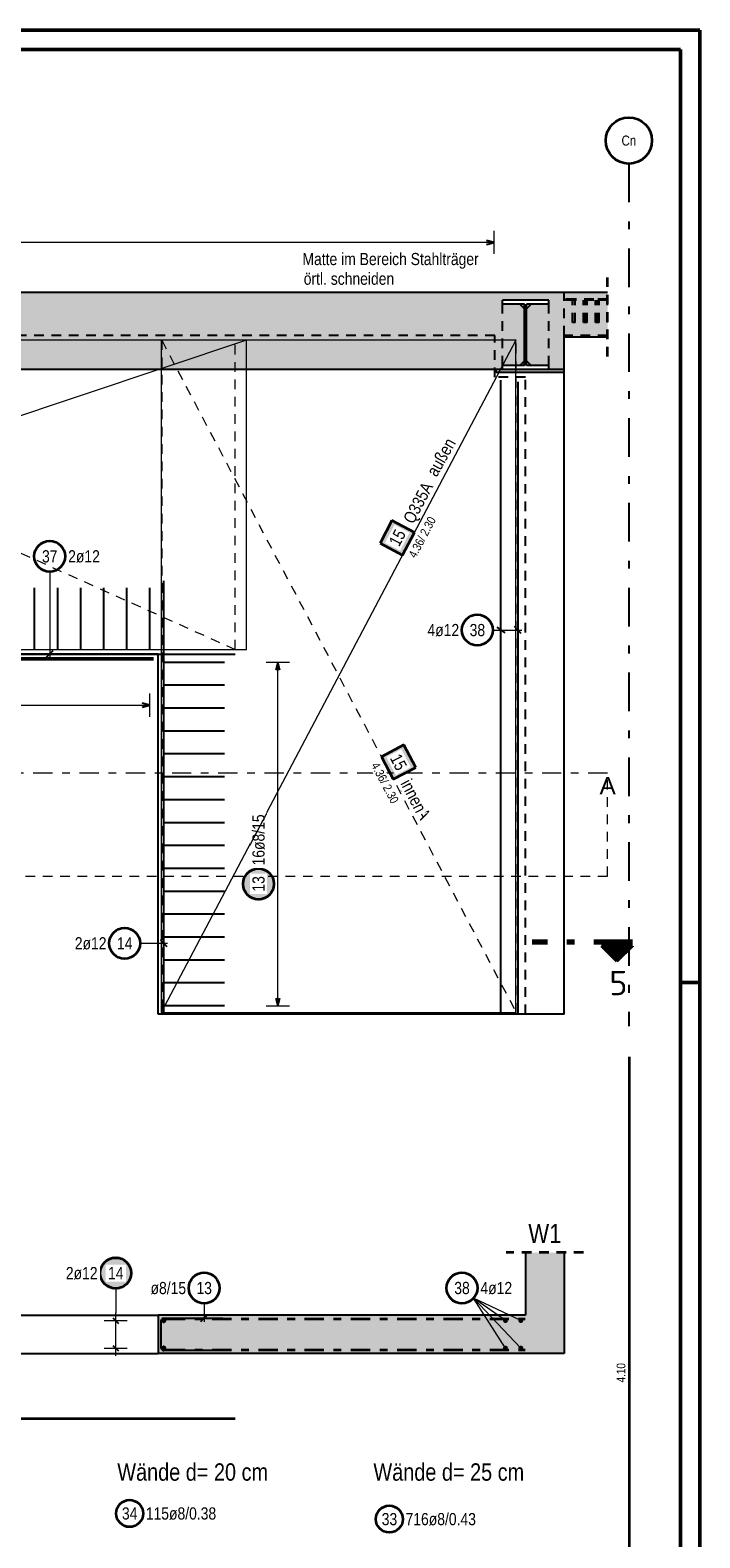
# Model space of a CAD drawing. Header units: millimetres. Extents: x 0 to 89.5, y 0 to 42.
# Tile 39 of 39: x 78.8 to 87.5, y 22.5 to 42. Entities that reach past the tile are written whole.
import ezdxf
from ezdxf.enums import TextEntityAlignment as Align

# ---------------------------------------------------------------- set-up
doc = ezdxf.new("R2010")
doc.units = ezdxf.units.MM
for name, pattern in [('DASHDOT', [1, 0.5, -0.25, 0, -0.25]), ('DASHDOTX2', [2, 1, -0.5, 0, -0.5]), ('HIDDEN', [0.375, 0.25, -0.125])]:
    doc.linetypes.add(name, pattern=pattern)
for name, color, linetype, lineweight in [('Achsen', 7, 'Continuous', 20), ('Bewehrung', 7, 'Continuous', 20), ('Schraffuren', 7, 'Continuous', 20)]:
    doc.layers.add(name, color=color, linetype=linetype, lineweight=lineweight)
doc.styles.add('Arial', font='arial.ttf')
doc.styles.add('Arial Narrow', font='ARIALN.TTF')
doc.styles.add('isocp', font='isocp', dxfattribs={"width": 1.1})

msp = doc.modelspace()

# ---------------------------------------------------------------- hatches: boundary and pattern name
at = {"lineweight": 50}
h = msp.add_hatch(dxfattribs=at)
h.set_pattern_fill('Mau', color=4, scale=0.01, angle=270, style=0, pattern_type=2)
h.set_pattern_definition([(270, (0, 0), (0.02, -4e-18), [])])
h.paths.add_polyline_path([(86.224671, 30.172757), (86.424671, 29.972757), (86.624671, 30.172757)])
at = {"layer": 'Bewehrung', "lineweight": 18, "true_color": 0xffffff}
for points in [[(83.506029, 35.68973), (83.352057, 35.397852), (83.643934, 35.24388), (83.797906, 35.535758)], [(83.813972, 32.490694), (83.66, 32.782572), (83.368122, 32.6286), (83.522094, 32.336722)]]:
    msp.add_hatch(color=7, dxfattribs=at).paths.add_polyline_path(points)
at = {"layer": 'Bewehrung', "lineweight": 25, "true_color": 0xffffff}
for points in [[(81.994225, 30.978235), (81.994091, 30.985913), (81.993689, 30.993582), (81.99302, 31.001232), (81.992084, 31.008853), (81.990882, 31.016438), (81.989417, 31.023976), (81.98769, 31.031458), (81.985702, 31.038876), (81.983457, 31.046219), (81.980957, 31.05348), (81.978205, 31.060649), (81.975205, 31.067717), (81.971959, 31.074677), (81.968473, 31.081519), (81.96475, 31.088235), (81.960795, 31.094818), (81.956613, 31.101258), (81.952208, 31.107548), (81.947587, 31.113681), (81.942754, 31.119649), (81.937717, 31.125444), (81.932479, 31.13106), (81.92705, 31.13649), (81.921433, 31.141727), (81.915638, 31.146765), (81.90967, 31.151598), (81.903537, 31.156219), (81.897247, 31.160624), (81.890807, 31.164806), (81.884225, 31.168761), (81.877508, 31.172484), (81.870666, 31.17597), (81.863707, 31.179215), (81.856638, 31.182216), (81.849469, 31.184968), (81.842208, 31.187468), (81.834865, 31.189713), (81.827448, 31.1917), (81.819965, 31.193428), (81.812427, 31.194893), (81.804843, 31.196094), (81.797221, 31.19703), (81.789571, 31.197699), (81.781903, 31.198101), (81.774225, 31.198235), (81.766547, 31.198101), (81.758878, 31.197699), (81.751228, 31.19703), (81.743607, 31.196094), (81.736022, 31.194893), (81.728484, 31.193428), (81.721002, 31.1917), (81.713584, 31.189713), (81.706241, 31.187468), (81.69898, 31.184968), (81.691811, 31.182216), (81.684743, 31.179215), (81.677783, 31.17597), (81.670941, 31.172484), (81.664225, 31.168761), (81.657642, 31.164806), (81.651202, 31.160624), (81.644912, 31.156219), (81.638779, 31.151598), (81.632811, 31.146765), (81.627016, 31.141727), (81.6214, 31.13649), (81.61597, 31.13106), (81.610733, 31.125444), (81.605695, 31.119649), (81.600862, 31.113681), (81.596241, 31.107548), (81.591836, 31.101258), (81.587654, 31.094818), (81.583699, 31.088235), (81.579976, 31.081519), (81.57649, 31.074677), (81.573245, 31.067717), (81.570244, 31.060649), (81.567492, 31.05348), (81.564992, 31.046219), (81.562747, 31.038876), (81.56076, 31.031458), (81.559032, 31.023976), (81.557567, 31.016438), (81.556366, 31.008853), (81.55543, 31.001232), (81.554761, 30.993582), (81.554359, 30.985913), (81.554225, 30.978235), (81.554359, 30.970557), (81.554761, 30.962889), (81.55543, 30.955239), (81.556366, 30.947617), (81.557567, 30.940033), (81.559032, 30.932495), (81.56076, 30.925013), (81.562747, 30.917595), (81.564992, 30.910252), (81.567492, 30.902991), (81.570244, 30.895822), (81.573245, 30.888753), (81.57649, 30.881794), (81.579976, 30.874952), (81.583699, 30.868235), (81.587654, 30.861653), (81.591836, 30.855213), (81.596241, 30.848923), (81.600862, 30.84279), (81.605695, 30.836822), (81.610733, 30.831027), (81.61597, 30.825411), (81.6214, 30.819981), (81.627016, 30.814744), (81.632811, 30.809706), (81.638779, 30.804873), (81.644912, 30.800252), (81.651202, 30.795847), (81.657642, 30.791665), (81.664225, 30.78771), (81.670941, 30.783987), (81.677783, 30.780501), (81.684743, 30.777255), (81.691811, 30.774255), (81.69898, 30.771503), (81.706241, 30.769003), (81.713584, 30.766758), (81.721002, 30.76477), (81.728484, 30.763043), (81.736022, 30.761578), (81.743607, 30.760376), (81.751228, 30.759441), (81.758878, 30.758771), (81.766547, 30.758369), (81.774225, 30.758235), (81.781903, 30.758369), (81.789571, 30.758771), (81.797221, 30.759441), (81.804843, 30.760376), (81.812427, 30.761578), (81.819965, 30.763043), (81.827448, 30.76477), (81.834865, 30.766758), (81.842208, 30.769003), (81.849469, 30.771503), (81.856638, 30.774255), (81.863707, 30.777255), (81.870666, 30.780501), (81.877508, 30.783987), (81.884225, 30.78771), (81.890807, 30.791665), (81.897247, 30.795847), (81.903537, 30.800252), (81.90967, 30.804873), (81.915638, 30.809706), (81.921433, 30.814744), (81.92705, 30.819981), (81.932479, 30.825411), (81.937717, 30.831027), (81.942754, 30.836822), (81.947587, 30.84279), (81.952208, 30.848923), (81.956613, 30.855213), (81.960795, 30.861653), (81.96475, 30.868235), (81.968473, 30.874952), (81.971959, 30.881794), (81.975205, 30.888753), (81.978205, 30.895822), (81.980957, 30.902991), (81.983457, 30.910252), (81.985702, 30.917595), (81.98769, 30.925013), (81.989417, 30.932495), (81.990882, 30.940033), (81.992084, 30.947617), (81.99302, 30.955239), (81.993689, 30.962889)], [(80.142183, 25.932316), (80.142049, 25.939994), (80.141647, 25.947662), (80.140978, 25.955312), (80.140042, 25.962934), (80.138841, 25.970518), (80.137376, 25.978056), (80.135648, 25.985539), (80.133661, 25.992956), (80.131415, 26.0003), (80.128915, 26.00756), (80.126163, 26.014729), (80.123163, 26.021798), (80.119918, 26.028757), (80.116432, 26.0356), (80.112709, 26.042316), (80.108754, 26.048898), (80.104571, 26.055338), (80.100167, 26.061629), (80.095545, 26.067761), (80.090713, 26.073729), (80.085675, 26.079525), (80.080438, 26.085141), (80.075008, 26.090571), (80.069392, 26.095808), (80.063596, 26.100846), (80.057629, 26.105678), (80.051496, 26.1103), (80.045205, 26.114704), (80.038765, 26.118886), (80.032183, 26.122841), (80.025467, 26.126564), (80.018625, 26.13005), (80.011665, 26.133296), (80.004596, 26.136296), (79.997427, 26.139048), (79.990167, 26.141548), (79.982823, 26.143793), (79.975406, 26.145781), (79.967924, 26.147508), (79.960386, 26.148973), (79.952801, 26.150175), (79.945179, 26.151111), (79.937529, 26.15178), (79.929861, 26.152182), (79.922183, 26.152316), (79.914505, 26.152182), (79.906837, 26.15178), (79.899187, 26.151111), (79.891565, 26.150175), (79.88398, 26.148973), (79.876442, 26.147508), (79.86896, 26.145781), (79.861543, 26.143793), (79.854199, 26.141548), (79.846939, 26.139048), (79.83977, 26.136296), (79.832701, 26.133296), (79.825741, 26.13005), (79.818899, 26.126564), (79.812183, 26.122841), (79.805601, 26.118886), (79.799161, 26.114704), (79.79287, 26.1103), (79.786738, 26.105678), (79.78077, 26.100846), (79.774974, 26.095808), (79.769358, 26.090571), (79.763928, 26.085141), (79.758691, 26.079525), (79.753653, 26.073729), (79.748821, 26.067761), (79.744199, 26.061629), (79.739795, 26.055338), (79.735612, 26.048898), (79.731657, 26.042316), (79.727935, 26.0356), (79.724448, 26.028757), (79.721203, 26.021798), (79.718203, 26.014729), (79.715451, 26.00756), (79.712951, 26.0003), (79.710705, 25.992956), (79.708718, 25.985539), (79.706991, 25.978056), (79.705525, 25.970518), (79.704324, 25.962934), (79.703388, 25.955312), (79.702719, 25.947662), (79.702317, 25.939994), (79.702183, 25.932316), (79.702317, 25.924638), (79.702719, 25.916969), (79.703388, 25.90932), (79.704324, 25.901698), (79.705525, 25.894113), (79.706991, 25.886575), (79.708718, 25.879093), (79.710705, 25.871676), (79.712951, 25.864332), (79.715451, 25.857071), (79.718203, 25.849902), (79.721203, 25.842834), (79.724448, 25.835874), (79.727935, 25.829032), (79.731657, 25.822316), (79.735612, 25.815734), (79.739795, 25.809293), (79.744199, 25.803003), (79.748821, 25.79687), (79.753653, 25.790902), (79.758691, 25.785107), (79.763928, 25.779491), (79.769358, 25.774061), (79.774974, 25.768824), (79.78077, 25.763786), (79.786738, 25.758953), (79.79287, 25.754332), (79.799161, 25.749928), (79.805601, 25.745745), (79.812183, 25.74179), (79.818899, 25.738067), (79.825741, 25.734581), (79.832701, 25.731336), (79.83977, 25.728335), (79.846939, 25.725583), (79.854199, 25.723083), (79.861543, 25.720838), (79.86896, 25.718851), (79.876442, 25.717123), (79.88398, 25.715658), (79.891565, 25.714457), (79.899187, 25.713521), (79.906837, 25.712852), (79.914505, 25.71245), (79.922183, 25.712316), (79.929861, 25.71245), (79.937529, 25.712852), (79.945179, 25.713521), (79.952801, 25.714457), (79.960386, 25.715658), (79.967924, 25.717123), (79.975406, 25.718851), (79.982823, 25.720838), (79.990167, 25.723083), (79.997427, 25.725583), (80.004596, 25.728335), (80.011665, 25.731336), (80.018625, 25.734581), (80.025467, 25.738067), (80.032183, 25.74179), (80.038765, 25.745745), (80.045205, 25.749928), (80.051496, 25.754332), (80.057629, 25.758953), (80.063596, 25.763786), (80.069392, 25.768824), (80.075008, 25.774061), (80.080438, 25.779491), (80.085675, 25.785107), (80.090713, 25.790902), (80.095545, 25.79687), (80.100167, 25.803003), (80.104571, 25.809293), (80.108754, 25.815734), (80.112709, 25.822316), (80.116432, 25.829032), (80.119918, 25.835874), (80.123163, 25.842834), (80.126163, 25.849902), (80.128915, 25.857071), (80.131415, 25.864332), (80.133661, 25.871676), (80.135648, 25.879093), (80.137376, 25.886575), (80.138841, 25.894113), (80.140042, 25.901698), (80.140978, 25.90932), (80.141647, 25.916969)]]:
    msp.add_hatch(color=7, dxfattribs=at).paths.add_polyline_path(points)
at = {"layer": 'Schraffuren', "lineweight": 13, "true_color": 0xd7ffd7}
for points in [[(85.538919, 37.649708), (85.738919, 37.649708), (85.73892, 38.649708), (56.149896, 38.649708), (56.149896, 37.649708), (84.938919, 37.649708), (84.938919, 37.701708), (85.224919, 37.701708), (85.224919, 38.497708), (84.938919, 38.497708), (84.938919, 38.549708), (85.538919, 38.549708), (85.538919, 38.497708), (85.252919, 38.497708), (85.252919, 37.701708), (85.538919, 37.701708)], [(85.738919, 38.069708), (86.302855, 38.069708), (86.302855, 38.649708), (85.73892, 38.649708)], [(85.738919, 26.198291), (85.738919, 25.388247), (85.238919, 25.388247), (85.238919, 26.198291)], [(85.738919, 25.388247), (85.738919, 24.888247), (80.473513, 24.888247), (80.473513, 25.388247)]]:
    msp.add_hatch(color=254, dxfattribs=at).paths.add_polyline_path(points)
at = {"layer": 'Schraffuren', "lineweight": 13, "true_color": 0xe0ddbe}
msp.add_hatch(color=254, dxfattribs=at).paths.add_polyline_path([(84.858919, 37.609708), (85.738919, 37.609708), (85.738919, 37.649708), (84.858919, 37.649708)])

# ---------------------------------------------------------------- linework, layer by layer
at = {"color": 4, "linetype": 'Continuous', "lineweight": 50}
for p, q in [((87.5, 42.05), (0, 42.05)), ((87.5, 0), (87.5, 42.05)), ((87.25, 41.8), (1, 41.8)), ((87.25, 0.25), (87.25, 41.8))]:
    msp.add_line(p, q, dxfattribs=at)
at = {"color": 2, "linetype": 'HIDDEN', "lineweight": 35, "ltscale": 0.5}
for p, q in [((86.302855, 37.819708), (86.302855, 38.899708)), ((85.988919, 26.198291), (84.988919, 26.198291))]:
    msp.add_line(p, q, dxfattribs=at)
at = {"color": 3, "linetype": 'Continuous', "lineweight": 25}
for p, q in [((85.73892, 38.649708), (56.149896, 38.649708)), ((84.938919, 38.497708), (84.938919, 38.549708)), ((85.538919, 38.549694), (84.938919, 38.549694)), ((85.538919, 38.497708), (85.538919, 38.549708)), ((86.302855, 38.649708), (85.73892, 38.649708)), ((85.224919, 38.497708), (84.938919, 38.497708)), ((85.224919, 37.701708), (85.224919, 38.497708)), ((85.538919, 38.497708), (85.252919, 38.497708)), ((85.252919, 37.701708), (85.252919, 38.497708)), ((86.302855, 38.069708), (85.738919, 38.069708)), ((85.738919, 37.649708), (85.738919, 38.069708)), ((84.938919, 37.649708), (56.149896, 37.649708)), ((84.858919, 37.609708), (84.858919, 37.649708)), ((85.738919, 37.609708), (84.858919, 37.609708)), ((85.224919, 37.701708), (84.938919, 37.701708)), ((84.938919, 37.649708), (84.938919, 37.701708)), ((85.538919, 37.649708), (84.938919, 37.649708)), ((85.538919, 37.701708), (85.252919, 37.701708)), ((85.538919, 37.649708), (85.538919, 37.701708)), ((85.738919, 37.649708), (85.538919, 37.649708)), ((85.738919, 37.609708), (85.738919, 37.649708)), ((85.238919, 26.198291), (85.238919, 25.388247)), ((85.738919, 26.198291), (85.738919, 25.388247)), ((75.473513, 25.388247), (80.473513, 25.388247)), ((85.238919, 25.388247), (80.473513, 25.388247)), ((80.473513, 25.388247), (80.473513, 24.888247)), ((85.738919, 25.388247), (85.738919, 24.888247)), ((75.473513, 24.888247), (80.473513, 24.888247)), ((85.738919, 24.888247), (80.473513, 24.888247))]:
    msp.add_line(p, q, dxfattribs=at)
at = {"color": 3, "linetype": 'HIDDEN', "lineweight": 25, "ltscale": 0.5}
for p, q in [((85.73892, 38.089696), (85.73892, 38.649708)), ((85.812416, 38.559694), (85.755847, 38.559694)), ((85.755847, 38.549694), (85.755847, 38.559694)), ((85.812416, 38.549694), (85.755847, 38.549694)), ((85.758676, 38.549694), (85.758676, 38.559694)), ((85.779492, 38.549694), (85.779492, 38.559694)), ((86.123543, 38.559694), (85.812416, 38.559694)), ((85.812416, 38.549694), (85.812416, 38.559694)), ((86.123543, 38.549694), (85.812416, 38.549694)), ((85.845913, 38.259694), (85.845913, 38.549694)), ((85.848742, 38.259694), (85.848742, 38.549694)), ((85.850996, 38.549694), (85.850996, 38.559694)), ((85.877913, 38.259694), (85.877913, 38.549694)), ((85.880742, 38.259694), (85.880742, 38.549694)), ((85.990163, 38.259694), (85.990163, 38.549694)), ((86.004305, 38.259694), (86.004305, 38.549694)), ((86.022163, 38.259694), (86.022163, 38.549694)), ((86.036305, 38.259694), (86.036305, 38.549694)), ((86.302855, 38.559694), (86.123543, 38.559694)), ((86.302855, 38.549694), (86.123543, 38.549694)), ((86.145727, 38.259694), (86.145727, 38.549694)), ((86.159869, 38.259694), (86.159869, 38.549694)), ((86.177727, 38.259694), (86.177727, 38.549694)), ((86.191869, 38.259694), (86.191869, 38.549694)), ((86.30129, 38.259694), (86.30129, 38.549694)), ((84.938919, 37.701708), (84.938919, 38.497708)), ((85.164919, 38.497708), (85.224919, 38.437708)), ((85.252919, 38.437708), (85.312919, 38.497708)), ((85.538919, 37.701708), (85.538919, 38.497708)), ((85.847131, 38.259694), (85.845913, 38.259694)), ((85.8506, 38.259694), (85.847131, 38.259694)), ((85.855791, 38.259694), (85.8506, 38.259694)), ((85.861913, 38.259694), (85.855791, 38.259694)), ((85.868036, 38.259694), (85.861913, 38.259694)), ((85.873227, 38.259694), (85.868036, 38.259694)), ((85.876696, 38.259694), (85.873227, 38.259694)), ((85.877913, 38.259694), (85.876696, 38.259694)), ((85.879524, 38.259694), (85.877913, 38.259694)), ((85.880742, 38.259694), (85.879524, 38.259694)), ((85.991381, 38.259694), (85.990163, 38.259694)), ((85.99485, 38.259694), (85.991381, 38.259694)), ((86.00004, 38.259694), (85.99485, 38.259694)), ((86.006163, 38.259694), (86.00004, 38.259694)), ((86.012286, 38.259694), (86.006163, 38.259694)), ((86.017477, 38.259694), (86.012286, 38.259694)), ((86.020945, 38.259694), (86.017477, 38.259694)), ((86.022163, 38.259694), (86.020945, 38.259694)), ((86.026428, 38.259694), (86.022163, 38.259694)), ((86.031619, 38.259694), (86.026428, 38.259694)), ((86.035087, 38.259694), (86.031619, 38.259694)), ((86.036305, 38.259694), (86.035087, 38.259694)), ((86.146945, 38.259694), (86.145727, 38.259694)), ((86.150413, 38.259694), (86.146945, 38.259694)), ((86.155604, 38.259694), (86.150413, 38.259694)), ((86.161727, 38.259694), (86.155604, 38.259694)), ((86.16785, 38.259694), (86.161727, 38.259694)), ((86.17304, 38.259694), (86.16785, 38.259694)), ((86.176509, 38.259694), (86.17304, 38.259694)), ((86.177727, 38.259694), (86.176509, 38.259694)), ((86.181992, 38.259694), (86.177727, 38.259694)), ((86.187183, 38.259694), (86.181992, 38.259694)), ((86.190651, 38.259694), (86.187183, 38.259694)), ((86.191869, 38.259694), (86.190651, 38.259694)), ((86.302508, 38.259694), (86.30129, 38.259694)), ((86.302855, 38.259694), (86.302508, 38.259694)), ((84.838919, 38.089696), (72.4734, 38.089696)), ((84.838919, 37.549708), (84.838919, 38.089696)), ((85.738919, 38.069708), (85.73892, 38.089696)), ((86.302855, 38.089696), (85.73892, 38.089696)), ((85.164919, 37.701708), (85.224919, 37.761708)), ((85.252919, 37.761708), (85.312919, 37.701708)), ((85.238919, 37.549708), (84.838919, 37.549708)), ((85.238919, 29.289696), (85.238919, 37.549708))]:
    msp.add_line(p, q, dxfattribs=at)
at = {"color": 3, "linetype": 'Continuous', "lineweight": 25, "ltscale": 0.5}
for p, q in [((85.138919, 37.489708), (85.138919, 29.289696)), ((85.183113, 34.226596), (85.094725, 34.314984)), ((74.373513, 33.959696), (81.473513, 33.959696)), ((79.021694, 33.915502), (79.110082, 34.003891))]:
    msp.add_line(p, q, dxfattribs=at)
at = {"color": 5, "linetype": 'Continuous', "lineweight": 18, "ltscale": 0.5}
for p, q in [((79.065888, 35.026968), (79.065888, 33.909696)), ((84.812945, 34.27079), (85.188919, 34.27079)), ((85.178919, 25.318247), (84.563859, 25.606881)), ((85.178919, 24.958247), (84.563859, 25.606881)), ((84.978919, 25.318247), (84.563859, 25.606881)), ((84.978919, 24.958247), (84.563859, 25.606881))]:
    msp.add_line(p, q, dxfattribs=at)
at = {"color": 9, "linetype": 'Continuous', "lineweight": 0}
msp.add_line((80.473513, 33.959696), (81.473513, 33.959696), dxfattribs=at)
at = {"color": 9, "linetype": 'DASHDOT', "lineweight": 0, "ltscale": 0.5}
msp.add_line((86.302855, 32.416886), (56.476998, 32.416886), dxfattribs=at)
at = {"color": 9, "linetype": 'HIDDEN', "lineweight": 0, "ltscale": 0.5}
for p, q in [((86.302855, 31.077756), (86.302855, 32.416886)), ((56.476998, 31.077756), (86.302855, 31.077756))]:
    msp.add_line(p, q, dxfattribs=at)
at = {"color": 1, "linetype": 'DASHDOTX2', "lineweight": 70, "ltscale": 0.5}
msp.add_line((86.624671, 30.222757), (85.324671, 30.222757), dxfattribs=at)
at = {"color": 2, "linetype": 'Continuous', "lineweight": 35}
for p, q in [((86.624671, 30.172757), (86.224671, 30.172757)), ((86.424671, 29.972757), (86.224671, 30.172757)), ((86.624671, 30.172757), (86.424671, 29.972757))]:
    msp.add_line(p, q, dxfattribs=at)
at = {"color": 4, "linetype": 'Continuous', "lineweight": 50, "ltscale": 0.5}
msp.add_line((87.5, 29.7), (87.25, 29.7), dxfattribs=at)
at = {"color": 2, "linetype": 'Continuous', "lineweight": 35, "ltscale": 0.5}
for p, q in [((86.583099, 28.738258), (86.583099, 20.538246)), ((74.373513, 24.048997), (81.473513, 24.048997))]:
    msp.add_line(p, q, dxfattribs=at)
at = {"color": 2, "linetype": 'DASHDOT', "lineweight": 35, "ltscale": 0.5}
for p, q in [((80.573513, 25.338247), (85.233158, 25.338247)), ((80.573513, 24.938247), (85.233158, 24.938247))]:
    msp.add_line(p, q, dxfattribs=at)
at = {"color": 2, "linetype": 'Continuous', "lineweight": 35, "ltscale": 0.5}
for centre in [(79.065888, 35.226968), (84.612945, 34.27079), (84.413534, 25.738799)]:
    msp.add_circle(centre, 0.2, dxfattribs=at)
at = {"color": 9, "linetype": 'Continuous', "lineweight": 0}
for centre in [(80.473513, 33.95968), (83.156022, 29.289665)]:
    msp.add_circle(centre, 0.00222, dxfattribs=at)
at = {"color": 4, "linetype": 'Continuous', "lineweight": 50, "ltscale": 0.5}
for centre, radius in [((84.978919, 25.318247), 0.012), ((84.978919, 25.318247), 0.012), ((84.978919, 25.318247), 0.0108), ((84.978919, 25.318247), 0.0084), ((84.978919, 25.318247), 0.006), ((84.978919, 25.318247), 0.0036), ((84.978919, 25.318247), 0.0012), ((85.178919, 25.318247), 0.012), ((85.178919, 25.318247), 0.012), ((85.178919, 25.318247), 0.0108), ((85.178919, 25.318247), 0.0084), ((85.178919, 25.318247), 0.006), ((85.178919, 25.318247), 0.0036), ((85.178919, 25.318247), 0.0012), ((84.978919, 24.958247), 0.012), ((84.978919, 24.958247), 0.012), ((84.978919, 24.958247), 0.0108), ((84.978919, 24.958247), 0.0084), ((84.978919, 24.958247), 0.006), ((84.978919, 24.958247), 0.0036), ((84.978919, 24.958247), 0.0012), ((85.178919, 24.958247), 0.012), ((85.178919, 24.958247), 0.012), ((85.178919, 24.958247), 0.0108), ((85.178919, 24.958247), 0.0084), ((85.178919, 24.958247), 0.006), ((85.178919, 24.958247), 0.0036), ((85.178919, 24.958247), 0.0012)]:
    msp.add_circle(centre, radius, dxfattribs=at)
at = {"layer": 'Achsen', "color": 3, "linetype": 'DASHDOTX2', "lineweight": 25, "ltscale": 0.5}
msp.add_line((86.57892, 40.318458), (86.57892, 29.135838), dxfattribs=at)
at = {"layer": 'Achsen', "color": 3, "linetype": 'Continuous', "lineweight": 25}
for p, q in [((85.738919, 29.289696), (85.738919, 37.609708)), ((80.473513, 33.959696), (75.473513, 33.959696)), ((80.473513, 29.289696), (80.473513, 33.959696)), ((85.738919, 29.289694), (80.473513, 29.289694))]:
    msp.add_line(p, q, dxfattribs=at)
at = {"layer": 'Achsen', "color": 4, "linetype": 'Continuous', "lineweight": 50}
msp.add_line((80.413513, 33.899696), (75.533513, 33.899696), dxfattribs=at)
at = {"layer": 'Achsen', "color": 2, "linetype": 'Continuous', "lineweight": 35}
msp.add_circle((86.57892, 40.618458), 0.3, dxfattribs=at)
at = {"layer": 'Bewehrung', "color": 5, "linetype": 'Continuous', "lineweight": 18, "ltscale": 0.5}
for p, q in [((84.83092, 39.297543), (72.581609, 39.297543)), ((84.83092, 39.147543), (84.83092, 39.447543)), ((82.175507, 33.851677), (81.875507, 33.851677)), ((82.025507, 29.397686), (82.025507, 33.851677)), ((80.36551, 33.147543), (80.36551, 33.447543)), ((75.581513, 33.297543), (80.36551, 33.297543)), ((80.238335, 30.209026), (80.595513, 30.209026)), ((81.875507, 29.397686), (82.175507, 29.397686)), ((79.922183, 25.732316), (79.922183, 25.416247)), ((79.922183, 24.860248), (79.922183, 25.416247)), ((81.069238, 25.538544), (81.069238, 25.298247)), ((79.772183, 25.316247), (80.072183, 25.316247)), ((79.772183, 24.960248), (80.072183, 24.960248))]:
    msp.add_line(p, q, dxfattribs=at)
at = {"layer": 'Bewehrung', "color": 3, "linetype": 'Continuous', "lineweight": 25, "ltscale": 0.5}
for p, q in [((84.83092, 39.297543), (84.73092, 39.324338)), ((84.73092, 39.270748), (84.83092, 39.297543)), ((78.870511, 34.019696), (78.870511, 34.819696)), ((79.16951, 34.019696), (79.16951, 34.819696)), ((79.46851, 34.019696), (79.46851, 34.819696)), ((79.76751, 34.019696), (79.76751, 34.819696)), ((80.06651, 34.019696), (80.06651, 34.819696)), ((80.36551, 34.019696), (80.36551, 34.819696)), ((80.545513, 29.309694), (80.545513, 34.909694)), ((81.333513, 33.851677), (80.533513, 33.851677)), ((82.025507, 33.851677), (81.998712, 33.751677)), ((82.052302, 33.751677), (82.025507, 33.851677)), ((81.333513, 33.554744), (80.533513, 33.554744)), ((80.36551, 33.297543), (80.26551, 33.324338)), ((80.26551, 33.270748), (80.36551, 33.297543)), ((81.333513, 33.257811), (80.533513, 33.257811)), ((81.333513, 32.960879), (80.533513, 32.960879)), ((81.333513, 32.663946), (80.533513, 32.663946)), ((81.333513, 32.367013), (80.533513, 32.367013)), ((81.333513, 32.070081), (80.533513, 32.070081)), ((81.333513, 31.773148), (80.533513, 31.773148)), ((81.333513, 31.476215), (80.533513, 31.476215)), ((81.333513, 31.179283), (80.533513, 31.179283)), ((81.333513, 30.88235), (80.533513, 30.88235)), ((81.333513, 30.585417), (80.533513, 30.585417)), ((80.589707, 30.164832), (80.501319, 30.25322)), ((81.333513, 30.288484), (80.533513, 30.288484)), ((81.333513, 29.991552), (80.533513, 29.991552)), ((81.333513, 29.694619), (80.533513, 29.694619)), ((81.333513, 29.397686), (80.533513, 29.397686)), ((81.998712, 29.497686), (82.025507, 29.397686)), ((82.025507, 29.397686), (82.052302, 29.497686)), ((79.886828, 25.351603), (79.957538, 25.280892)), ((80.513513, 24.960247), (80.513513, 25.316247)), ((80.545513, 25.348247), (81.313513, 25.348247)), ((81.025044, 25.304053), (81.113432, 25.392442)), ((79.886828, 24.995603), (79.957538, 24.924892)), ((81.313513, 24.928247), (80.545513, 24.928247))]:
    msp.add_line(p, q, dxfattribs=at)
at = {"layer": 'Bewehrung', "color": 7, "linetype": 'Continuous', "lineweight": 18, "ltscale": 0.5}
for p, q in [((81.618914, 38.0297), (69.618915, 38.0297)), ((81.618914, 38.0297), (69.618915, 34.019699)), ((85.113516, 38.029697), (80.513517, 38.029697)), ((80.513517, 38.029697), (80.513517, 29.309699)), ((81.618914, 34.019694), (81.618914, 38.0297)), ((85.113516, 29.309699), (85.113516, 38.029697)), ((69.618915, 34.019699), (81.618914, 34.019694)), ((80.513517, 29.309699), (85.113516, 29.309699)), ((80.513517, 29.309699), (80.513517, 29.309699))]:
    msp.add_line(p, q, dxfattribs=at)
at = {"layer": 'Bewehrung', "color": 5, "linetype": 'HIDDEN', "lineweight": 18, "ltscale": 0.5}
for p, q in [((81.473513, 38.0297), (72.533401, 38.0297)), ((72.533401, 38.0297), (81.473513, 34.0197)), ((85.118919, 38.029693), (80.51892, 38.029693)), ((80.51892, 38.029693), (80.51892, 29.309698)), ((81.473513, 34.0197), (81.473513, 38.0297)), ((85.118919, 29.309698), (85.118919, 38.029693)), ((72.533401, 34.0197), (81.473513, 34.0197)), ((81.473513, 34.0197), (81.473513, 34.0197)), ((80.51892, 29.309698), (85.118919, 29.309698)), ((85.118919, 29.309698), (85.118919, 29.309698))]:
    msp.add_line(p, q, dxfattribs=at)
at = {"layer": 'Bewehrung', "color": 3, "linetype": 'Continuous', "lineweight": 25}
for p, q in [((84.915147, 37.512506), (84.915147, 29.302561)), ((84.865242, 34.307069), (84.968013, 34.23513))]:
    msp.add_line(p, q, dxfattribs=at)
at = {"layer": 'Bewehrung', "color": 2, "linetype": 'Continuous', "lineweight": 35, "ltscale": 0.5}
for p, q in [((83.506029, 35.68973), (83.352057, 35.397852)), ((83.797906, 35.535758), (83.506029, 35.68973)), ((83.352057, 35.397852), (83.643934, 35.24388)), ((83.643934, 35.24388), (83.797906, 35.535758)), ((83.66, 32.782572), (83.368122, 32.6286)), ((83.813972, 32.490694), (83.66, 32.782572)), ((83.368122, 32.6286), (83.522094, 32.336722)), ((83.522094, 32.336722), (83.813972, 32.490694))]:
    msp.add_line(p, q, dxfattribs=at)
for centre, radius in [((81.774225, 30.978235), 0.2), ((80.038335, 30.209026), 0.2), ((79.922183, 25.932316), 0.2), ((81.069238, 25.738544), 0.2), ((80.102664, 22.81559), 0.175), ((83.472269, 22.742222), 0.175)]:
    msp.add_circle(centre, radius, dxfattribs=at)
at = {"layer": 'Bewehrung', "color": 4, "linetype": 'Continuous', "lineweight": 50, "ltscale": 0.5}
for centre, radius in [((80.545513, 25.316247), 0.012), ((80.545513, 25.316247), 0.012), ((80.545513, 25.316247), 0.0108), ((80.545513, 25.316247), 0.0084), ((80.545513, 25.316247), 0.006), ((80.545513, 25.316247), 0.0036), ((80.545513, 25.316247), 0.0012), ((80.545513, 24.960248), 0.012), ((80.545513, 24.960248), 0.012), ((80.545513, 24.960248), 0.0108), ((80.545513, 24.960248), 0.0084), ((80.545513, 24.960248), 0.006), ((80.545513, 24.960248), 0.0036), ((80.545513, 24.960248), 0.0012)]:
    msp.add_circle(centre, radius, dxfattribs=at)
at = {"layer": 'Bewehrung', "color": 3, "linetype": 'Continuous', "lineweight": 25, "ltscale": 0.5}
for centre, start, end in [((80.545513, 25.316247), 90, 180), ((80.545513, 24.960247), 180, 270)]:
    msp.add_arc(centre, 0.032, start, end, dxfattribs=at)

# ---------------------------------------------------------------- texts
at = {"color": 2, "lineweight": 35, "style": 'Arial Narrow'}
for s, height, p in [('Matte im Bereich Stahlträger', 0.1575, (82.344978, 39.003393)), ('örtl. schneiden', 0.1575, (82.361375, 38.748247)), ('W1', 0.25, (85.27486, 26.320647))]:
    msp.add_text(s, height=height, dxfattribs=at).set_placement(p)
at = {"color": 9, "lineweight": 0, "style": 'Arial'}
msp.add_text('A', height=0.225, dxfattribs=at).set_placement((86.199355, 32.141886))
at = {"color": 2, "lineweight": 35, "style": 'isocp', "width": 1.15}
msp.add_text('5', height=0.315, dxfattribs=at).set_placement((86.442924, 29.536357), align=Align.CENTER)
at = {"color": 2, "lineweight": 35, "char_height": 0.1575, "attachment_point": 1, "line_spacing_factor": 0.9, "style": 'Arial Narrow'}
for s, insert in [('37', (78.966663, 35.305718)), ('2ø12', (79.305888, 35.305718)), ('4ø12', (83.966595, 34.34954)), ('38', (84.51372, 34.34954)), ('38', (84.314309, 25.817549)), ('4ø12', (84.653534, 25.817549))]:
    msp.add_mtext(s, dxfattribs=dict(at, insert=insert))
at = {"color": 3, "lineweight": 25, "insert": (86.420599, 24.514502), "char_height": 0.1125, "attachment_point": 1, "rotation": 90, "line_spacing_factor": 0.9, "style": 'Arial Narrow'}
msp.add_mtext('4.10', dxfattribs=at)
at = {"layer": 'Achsen', "color": 3, "lineweight": 25, "style": 'Arial Narrow'}
msp.add_text('Cn', height=0.13, dxfattribs=at).set_placement((86.57892, 40.618458), align=Align.MIDDLE_CENTER)
at = {"layer": 'Bewehrung', "color": 4, "lineweight": 50, "style": 'Arial Narrow'}
for s, p in [('Wände d= 20 cm', (79.942853, 23.240323)), ('Wände d= 25 cm', (83.265437, 23.240323))]:
    msp.add_text(s, height=0.225, dxfattribs=at).set_placement(p)
at = {"layer": 'Bewehrung', "color": 2, "lineweight": 35, "char_height": 0.1575, "attachment_point": 1, "line_spacing_factor": 0.9, "style": 'Arial Narrow'}
for s, insert in [('2ø12', (79.391985, 30.287776)), ('14', (79.93911, 30.287776)), ('ø8/15', (80.374063, 25.817294)), ('13', (80.970013, 25.817294)), ('34', (80.003439, 22.89434)), ('115ø8/0.38', (80.312664, 22.89434)), ('33', (83.373044, 22.820972)), ('716ø8/0.43', (83.682269, 22.820972))]:
    msp.add_mtext(s, dxfattribs=dict(at, insert=insert))

# ---------------------------------------------------------------- next in the draw order: texts
at = {"layer": 'Bewehrung', "color": 2, "lineweight": 35, "char_height": 0.1575, "attachment_point": 1, "rotation": 90, "line_spacing_factor": 0.9, "style": 'Arial Narrow', "bg_fill": 3, "box_fill_scale": 1.2, "bg_fill_color": 256, "bg_fill_true_color": 13158600, "bg_fill_transparency": 0}
for s, insert in [('16ø8/15', (81.695475, 31.218235)), ('13', (81.695475, 30.87901))]:
    msp.add_mtext(s, dxfattribs=dict(at, insert=insert))
at = {"layer": 'Bewehrung', "color": 2, "lineweight": 35, "insert": (79.822958, 26.011066), "char_height": 0.1575, "attachment_point": 1, "line_spacing_factor": 0.9, "style": 'Arial Narrow', "bg_fill": 3, "box_fill_scale": 1.2, "bg_fill_color": 256, "bg_fill_true_color": 13158600, "bg_fill_transparency": 0}
msp.add_mtext('14', dxfattribs=at)

# ---------------------------------------------------------------- next in the draw order: linework, layer by layer
at = {"layer": 'Bewehrung', "color": 5, "linetype": 'HIDDEN', "lineweight": 18, "ltscale": 0.5}
msp.add_line((80.51892, 38.029693), (85.118919, 29.309698), dxfattribs=at)

# ---------------------------------------------------------------- next in the draw order: texts
at = {"layer": 'Bewehrung', "color": 2, "lineweight": 35, "insert": (79.275833, 26.011066), "char_height": 0.1575, "attachment_point": 1, "line_spacing_factor": 0.9, "style": 'Arial Narrow', "bg_fill": 3, "box_fill_scale": 1.2, "bg_fill_color": 256, "bg_fill_true_color": 13158600, "bg_fill_transparency": 0}
msp.add_mtext('2ø12', dxfattribs=at)

# ---------------------------------------------------------------- next in the draw order: texts
at = {"layer": 'Bewehrung', "color": 2, "lineweight": 35, "insert": (83.614403, 32.684153), "char_height": 0.1575, "attachment_point": 1, "rotation": 297.8126843, "line_spacing_factor": 0.9, "style": 'Arial Narrow', "bg_fill": 3, "box_fill_scale": 1.2, "bg_fill_color": 256, "bg_fill_true_color": 13158600, "bg_fill_transparency": 0}
msp.add_mtext('15', dxfattribs=at)

# ---------------------------------------------------------------- next in the draw order: texts
at = {"layer": 'Bewehrung', "color": 2, "lineweight": 35, "insert": (83.752961, 32.365234), "char_height": 0.1575, "attachment_point": 1, "rotation": 297.8126843, "line_spacing_factor": 0.9, "style": 'Arial Narrow', "bg_fill": 3, "box_fill_scale": 1.2, "bg_fill_color": 256, "bg_fill_true_color": 13158600, "bg_fill_transparency": 0}
msp.add_mtext('Q335A', dxfattribs=at)

# ---------------------------------------------------------------- next in the draw order: texts
at = {"layer": 'Bewehrung', "color": 2, "lineweight": 35, "insert": (83.315053, 32.600605), "char_height": 0.1125, "attachment_point": 1, "rotation": 297.8126843, "line_spacing_factor": 0.9, "style": 'Arial Narrow', "bg_fill": 3, "box_fill_scale": 1.2, "bg_fill_color": 256, "bg_fill_true_color": 13158600, "bg_fill_transparency": 0}
msp.add_mtext(' 4.36/ 2.30', dxfattribs=at)

# ---------------------------------------------------------------- next in the draw order: texts
at = {"layer": 'Bewehrung', "color": 2, "lineweight": 35, "insert": (83.75319, 32.356857), "char_height": 0.16, "attachment_point": 1, "rotation": 297.6394381, "line_spacing_factor": 0.9, "style": 'Arial Narrow', "bg_fill": 3, "box_fill_scale": 1.2, "bg_fill_color": 256, "bg_fill_true_color": 13158600, "bg_fill_transparency": 0}
msp.add_mtext('innen', dxfattribs=at)

# ---------------------------------------------------------------- next in the draw order: linework, layer by layer
at = {"layer": 'Bewehrung', "color": 7, "linetype": 'Continuous', "lineweight": 18, "ltscale": 0.5}
msp.add_line((85.113516, 38.029697), (80.513517, 29.309699), dxfattribs=at)

# ---------------------------------------------------------------- next in the draw order: texts
at = {"layer": 'Bewehrung', "color": 2, "lineweight": 35, "insert": (83.459032, 35.415786), "char_height": 0.1575, "attachment_point": 1, "rotation": 62.187323, "line_spacing_factor": 0.9, "style": 'Arial Narrow', "bg_fill": 3, "box_fill_scale": 1.2, "bg_fill_color": 256, "bg_fill_true_color": 13158600, "bg_fill_transparency": 0}
msp.add_mtext('15', dxfattribs=at)

# ---------------------------------------------------------------- next in the draw order: texts
at = {"layer": 'Bewehrung', "color": 2, "lineweight": 35, "insert": (83.644025, 35.710209), "char_height": 0.1575, "attachment_point": 1, "rotation": 62.187323, "line_spacing_factor": 0.9, "style": 'Arial Narrow', "bg_fill": 3, "box_fill_scale": 1.2, "bg_fill_color": 256, "bg_fill_true_color": 13158600, "bg_fill_transparency": 0}
msp.add_mtext('Q335A', dxfattribs=at)

# ---------------------------------------------------------------- next in the draw order: texts
at = {"layer": 'Bewehrung', "color": 2, "lineweight": 35, "attachment_point": 1, "line_spacing_factor": 0.9, "style": 'Arial Narrow', "bg_fill": 3, "box_fill_scale": 1.2, "bg_fill_color": 256, "bg_fill_true_color": 13158600, "bg_fill_transparency": 0}
for s, insert, char_height, rotation in [('außen', (83.946887, 36.324674), 0.16, 60.8274885), (' 4.36/ 2.30', (83.697003, 35.215885), 0.1125, 62.187323)]:
    msp.add_mtext(s, dxfattribs=dict(at, insert=insert, char_height=char_height, rotation=rotation))

doc.saveas('drawing.dxf')
